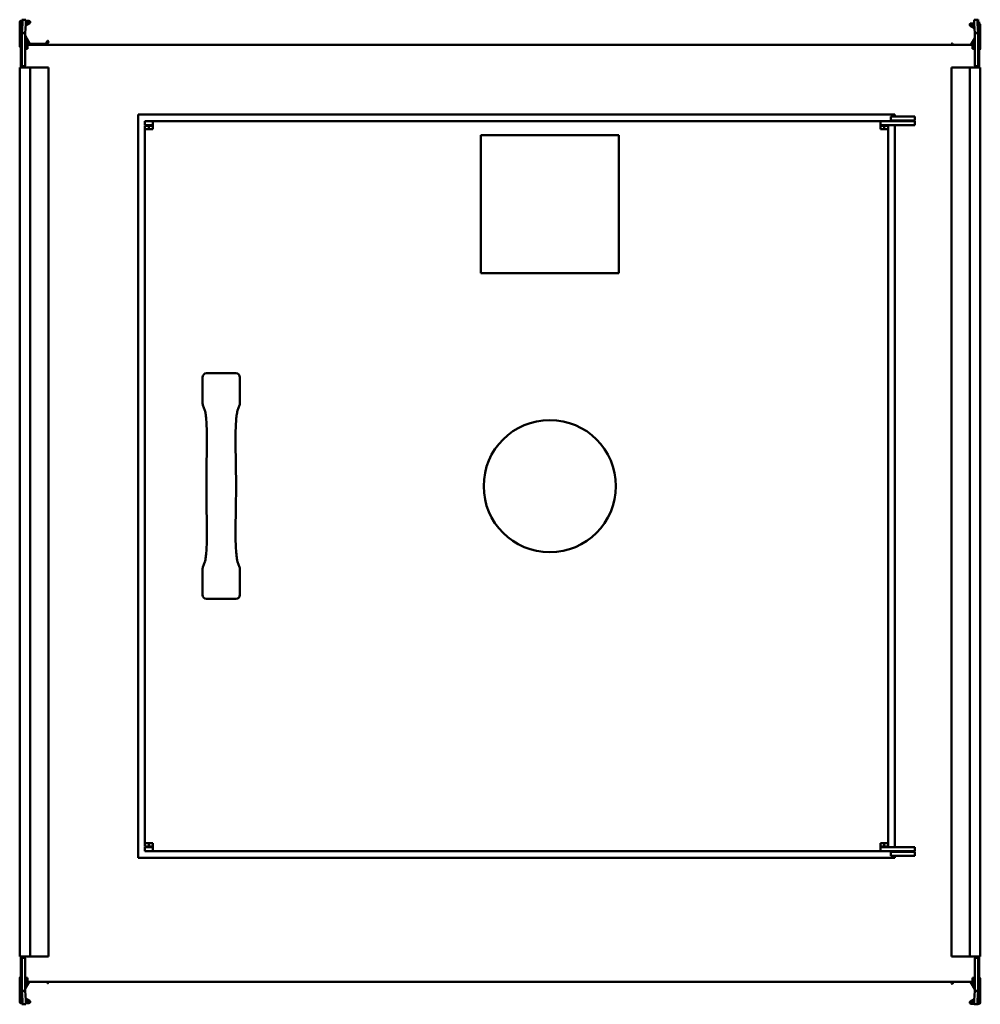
# Model space of a CAD drawing. Header units: millimetres. Extents: x 478 to 1202, y 223 to 965.
import ezdxf

# ---------------------------------------------------------------- set-up
doc = ezdxf.new("R2010")
doc.units = ezdxf.units.MM
doc.header["$LTSCALE"] = 4
doc.layers.add('Widoczne (ISO)', color=7, linetype='Continuous', lineweight=50)

msp = doc.modelspace()

# ---------------------------------------------------------------- linework, layer by layer
at = {"layer": 'Widoczne (ISO)'}
for p, q in [((479.8, 954.83), (479.8, 964.9)), ((479.81, 964.99), (480.24, 964.97)), ((480.24, 964.97), (482.73, 964.82)), ((481.42, 964.9), (482.3, 964.9)), ((1199.76, 964.97), (1197.27, 964.82)), ((1197.7, 964.9), (1198.58, 964.9)), ((1199.76, 964.97), (1200.19, 964.99)), ((1200.2, 964.9), (1200.2, 954.83)), ((478.2, 945.2), (478.2, 963)), ((479, 951.4), (479, 963.4)), ((479, 963.4), (479.3, 963.4)), ((479.8, 963.4), (479.3, 963.4)), ((479.4, 964.2), (479.8, 964.2)), ((480.24, 961.97), (479.81, 955.06)), ((482.3, 954.91), (482.73, 961.82)), ((485.7, 962.33), (482.65, 960.57)), ((482.71, 961.53), (485.3, 963.03)), ((482.8, 964.2), (485.2, 964.2)), ((485.2, 963.4), (482.8, 963.4)), ((1197.48, 958.5), (1194.3, 960.33)), ((1194.7, 961.03), (1197.42, 959.46)), ((1194.8, 962.2), (1197.25, 962.2)), ((1197.3, 961.4), (1194.8, 961.4)), ((1197.27, 961.82), (1197.7, 954.91)), ((1200.19, 955.06), (1199.76, 961.97)), ((1200.7, 963.4), (1200.2, 963.4)), ((1201, 963.4), (1200.7, 963.4)), ((1201, 963.4), (1201, 951.4)), ((1201.8, 961), (1201.8, 943.2)), ((479, 950.9), (479, 951.4)), ((479, 947.84), (479, 950.9)), ((479, 950.9), (479.3, 950.9)), ((479.72, 950.67), (479.8, 950.89)), ((479.8, 954.83), (479.8, 930.6)), ((481.2, 954.83), (479.8, 954.83)), ((479.81, 955.06), (481.2, 954.97)), ((481.2, 954.97), (482.3, 954.91)), ((482.3, 954.83), (481.2, 954.83)), ((482.3, 930.61), (482.3, 954.83)), ((485.19, 946.5), (482.3, 951.51)), ((482.33, 953.06), (485.88, 946.9)), ((1194.75, 946), (1197.67, 951.06)), ((1197.7, 954.91), (1198.8, 954.97)), ((1198.8, 954.83), (1197.7, 954.83)), ((1197.7, 954.83), (1197.7, 930.61)), ((1198.8, 954.97), (1200.19, 955.06)), ((1200.2, 954.83), (1198.8, 954.83)), ((1200.2, 930.6), (1200.2, 954.83)), ((1200.28, 950.67), (1200.2, 950.89)), ((1201, 950.9), (1200.7, 950.9)), ((1201, 951.4), (1201, 950.9)), ((1201, 950.9), (1201, 947.84)), ((479.06, 947.82), (479, 947.84)), ((479, 946.6), (479, 945.2)), ((479.07, 944.5), (479, 944.5)), ((479, 943), (479, 944.5)), ((479, 941.5), (479, 943)), ((479.06, 943), (479, 943)), ((479.06, 947.79), (479.06, 947.79)), ((479.06, 930.6), (479.06, 943.4)), ((479.72, 945), (479.72, 945)), ((482.3, 948.4), (483.4, 948.4)), ((483.4, 946.8), (482.3, 946.8)), ((482.3, 945), (484, 945)), ((484, 944.5), (482.3, 944.5)), ((484, 943), (482.3, 943)), ((1196, 946), (484, 946)), ((484, 943), (484, 946)), ((486.06, 946.8), (497.78, 946.8)), ((497.95, 946.9), (499.18, 949.03)), ((499.87, 948.63), (498.64, 946.5)), ((499.45, 949.1), (499.8, 948.9)), ((1180.49, 946), (1180.13, 946.63)), ((1180.2, 946.9), (1180.55, 947.1)), ((1180.82, 947.03), (1181.42, 946)), ((1197.7, 949.51), (1195.68, 946)), ((1196, 943), (1196, 946)), ((1197.7, 944.5), (1196, 944.5)), ((1197.7, 943), (1196, 943)), ((1196.6, 946.4), (1197.7, 946.4)), ((1197.7, 944.8), (1196.6, 944.8)), ((1201, 944.5), (1200.93, 944.5)), ((1201, 947.84), (1200.94, 947.82)), ((1200.94, 947.79), (1200.94, 947.79)), ((1200.94, 943.4), (1200.94, 930.6)), ((1201, 943), (1200.94, 943)), ((1201, 946.6), (1201, 947.84)), ((1201, 944.5), (1201, 944.6)), ((1201, 943), (1201, 944.5)), ((479, 938), (479, 941.5)), ((479, 938), (479, 930.4)), ((1201, 941.5), (1201, 942.22)), ((1201, 941.5), (1201, 938)), ((1201, 930.4), (1201, 938)), ((478.2, 929), (478.2, 259)), ((479.4, 929), (478.2, 929)), ((479, 929.9), (479, 930.4)), ((479, 930.4), (479.3, 930.4)), ((479, 929.9), (479, 929)), ((479, 929.9), (479.3, 929.9)), ((479.8, 930.4), (479.3, 930.4)), ((479.4, 929), (485.2, 929)), ((479.8, 929.9), (479.8, 930.6)), ((479.8, 929.9), (481.5, 929.9)), ((481.5, 929.91), (481.5, 929.9)), ((481.5, 929.91), (481.6, 929.91)), ((481.5, 929), (481.5, 929.9)), ((486.2, 929), (485.2, 929)), ((486.2, 929), (498.06, 929)), ((486.2, 929), (486.2, 259)), ((498.06, 929), (498.24, 929)), ((498.24, 929), (499.18, 929)), ((499.45, 929), (499.18, 929)), ((499.45, 929), (499.8, 929)), ((499.9, 929), (499.8, 929)), ((499.9, 929), (499.9, 259)), ((1180.1, 929), (1180.2, 929)), ((1180.1, 259), (1180.1, 929)), ((1180.55, 929), (1180.2, 929)), ((1180.55, 929), (1180.82, 929)), ((1181.76, 929), (1180.82, 929)), ((1181.94, 929), (1181.76, 929)), ((1193.8, 929), (1181.94, 929)), ((1193.8, 929), (1194.8, 929)), ((1193.8, 259), (1193.8, 929)), ((1200.6, 929), (1194.8, 929)), ((1198.4, 929.91), (1198.5, 929.91)), ((1198.5, 929.9), (1198.5, 929.91)), ((1198.5, 929.9), (1200.2, 929.9)), ((1198.5, 929.9), (1198.5, 929)), ((1200.2, 930.6), (1200.2, 929.9)), ((1200.7, 930.4), (1200.2, 930.4)), ((1200.6, 929), (1201.8, 929)), ((1201, 930.4), (1200.7, 930.4)), ((1201, 929.9), (1200.7, 929.9)), ((1201, 930.4), (1201, 929.9)), ((1201, 929), (1201, 929.9)), ((1201.8, 259), (1201.8, 929)), ((567.5, 893.5), (1137.5, 893.5)), ((567.5, 333.5), (567.5, 893.5)), ((1134.5, 892), (1152.5, 892)), ((1134.5, 892), (1134.5, 889)), ((1137.5, 893.5), (1137.5, 892)), ((1152.5, 889), (1152.5, 892)), ((572.5, 888.5), (572.5, 885.5)), ((578.5, 888.5), (572.5, 888.5)), ((578.5, 885.5), (572.5, 885.5)), ((572.5, 885), (572.5, 882.5)), ((572.5, 885), (575.5, 885)), ((575.5, 882.5), (575.5, 885)), ((578.5, 885), (575.5, 885)), ((578.5, 882.5), (578.5, 888.5)), ((578.5, 888.5), (1126.5, 888.5)), ((1126.5, 882.5), (1126.5, 888.5)), ((1143.5, 888.5), (1126.5, 888.5)), ((1126.5, 885.5), (1143.5, 885.5)), ((1129.5, 885), (1126.5, 885)), ((1129.5, 882.5), (1129.5, 885)), ((1132.5, 885), (1129.5, 885)), ((1132.5, 882.5), (1132.5, 885)), ((1152.5, 889), (1134.5, 889)), ((1137.5, 889), (1137.5, 888.5)), ((1137.5, 885.5), (1137.5, 341.5)), ((1143.5, 888.5), (1152.5, 888.5)), ((1152.5, 885.5), (1143.5, 885.5)), ((1152.5, 885.5), (1152.5, 888.5)), ((578.5, 882.5), (572.5, 882.5)), ((572.5, 344.5), (572.5, 882.5)), ((825.5, 774), (825.5, 878)), ((825.5, 878), (929.5, 878)), ((929.5, 878), (929.5, 774)), ((1126.5, 882.5), (1132.5, 882.5)), ((1132.5, 882.5), (1132.5, 344.5)), ((929.5, 774), (825.5, 774)), ((618.89, 698.5), (641.11, 698.5)), ((616, 675.65), (616, 695.31)), ((644, 695.31), (644, 675.65)), ((617.73, 670.45), (616.2, 674.53)), ((643.8, 674.53), (642.27, 670.45)), ((616.2, 552.47), (617.73, 556.55)), ((642.27, 556.55), (643.8, 552.47)), ((616, 531.69), (616, 551.35)), ((644, 551.35), (644, 531.69)), ((641.11, 528.5), (618.89, 528.5)), ((572.5, 344.5), (572.5, 342)), ((578.5, 344.5), (572.5, 344.5)), ((575.5, 342), (572.5, 342)), ((578.5, 341.5), (572.5, 341.5)), ((572.5, 341.5), (572.5, 338.5)), ((575.5, 344.5), (575.5, 342)), ((575.5, 342), (578.5, 342)), ((578.5, 344.5), (578.5, 338.5)), ((1126.5, 344.5), (1126.5, 338.5)), ((1126.5, 344.5), (1132.5, 344.5)), ((1126.5, 342), (1129.5, 342)), ((1126.5, 341.5), (1143.5, 341.5)), ((1129.5, 344.5), (1129.5, 342)), ((1129.5, 342), (1132.5, 342)), ((1132.5, 344.5), (1132.5, 342)), ((1143.5, 341.5), (1152.5, 341.5)), ((1152.5, 338.5), (1152.5, 341.5)), ((578.5, 338.5), (572.5, 338.5)), ((1126.5, 338.5), (578.5, 338.5)), ((1126.5, 338.5), (1143.5, 338.5)), ((1134.5, 338), (1152.5, 338)), ((1134.5, 338), (1134.5, 335)), ((1152.5, 335), (1134.5, 335)), ((1137.5, 338.5), (1137.5, 338)), ((1137.5, 335), (1137.5, 333.5)), ((1152.5, 338.5), (1143.5, 338.5)), ((1152.5, 335), (1152.5, 338)), ((1137.5, 333.5), (567.5, 333.5)), ((479.4, 259), (478.2, 259)), ((479, 259), (479, 258.1)), ((479, 257.6), (479, 258.1)), ((479, 258.1), (479.3, 258.1)), ((479, 257.6), (479, 248)), ((479, 257.6), (479.3, 257.6)), ((479.06, 244.6), (479.06, 257.4)), ((479.3, 257.6), (479.8, 257.6)), ((479.4, 259), (485.2, 259)), ((479.8, 257.4), (479.8, 258.1)), ((481.5, 258.1), (479.8, 258.1)), ((479.8, 257.4), (479.8, 233.17)), ((481.5, 258.1), (481.5, 259)), ((481.5, 258.1), (481.5, 258.09)), ((481.6, 258.09), (481.5, 258.09)), ((482.3, 233.17), (482.3, 257.39)), ((486.2, 259), (485.2, 259)), ((486.2, 259), (498.06, 259)), ((498.06, 259), (498.24, 259)), ((498.24, 259), (499.18, 259)), ((499.45, 259), (499.18, 259)), ((499.45, 259), (499.8, 259)), ((499.9, 259), (499.8, 259)), ((1180.1, 259), (1180.2, 259)), ((1180.55, 259), (1180.2, 259)), ((1180.55, 259), (1180.82, 259)), ((1181.76, 259), (1180.82, 259)), ((1181.94, 259), (1181.76, 259)), ((1193.8, 259), (1181.94, 259)), ((1193.8, 259), (1194.8, 259)), ((1200.6, 259), (1194.8, 259)), ((1197.7, 257.39), (1197.7, 233.17)), ((1198.5, 258.09), (1198.4, 258.09)), ((1198.5, 259), (1198.5, 258.1)), ((1200.2, 258.1), (1198.5, 258.1)), ((1198.5, 258.09), (1198.5, 258.1)), ((1200.2, 258.1), (1200.2, 257.4)), ((1200.2, 257.6), (1200.7, 257.6)), ((1200.2, 233.17), (1200.2, 257.4)), ((1200.6, 259), (1201.8, 259)), ((1201, 258.1), (1200.7, 258.1)), ((1201, 257.6), (1200.7, 257.6)), ((1200.94, 257.4), (1200.94, 244.6)), ((1201, 258.1), (1201, 259)), ((1201, 258.1), (1201, 257.6)), ((1201, 248), (1201, 257.6)), ((479, 244.5), (479, 248)), ((1201, 248), (1201, 244.5)), ((478.2, 225), (478.2, 242.8)), ((479, 244.5), (479, 243.78)), ((479, 243), (479.07, 243)), ((479, 243), (479, 241.5)), ((479, 241.5), (479.07, 241.5)), ((479, 241.5), (479, 241.4)), ((479, 240.16), (479.06, 240.18)), ((479, 237.1), (479, 240.16)), ((479.06, 240.21), (479.06, 240.21)), ((479.71, 241.5), (479.71, 241.5)), ((479.71, 241.2), (479.71, 241.2)), ((482.3, 243), (484, 243)), ((482.3, 241.5), (484, 241.5)), ((482.3, 241.2), (483.4, 241.2)), ((482.3, 236.49), (484.32, 240)), ((483.4, 239.6), (482.3, 239.6)), ((485.25, 240), (482.33, 234.94)), ((484, 240), (484, 243)), ((1196, 240), (484, 240)), ((499.18, 238.97), (498.58, 240)), ((499.8, 239.1), (499.45, 238.9)), ((499.51, 240), (499.87, 239.37)), ((1180.13, 238.87), (1180.78, 240)), ((1180.55, 238.4), (1180.2, 238.6)), ((1181.71, 240), (1180.82, 238.47)), ((1197.67, 234.44), (1194.46, 240)), ((1195.39, 240), (1197.7, 235.99)), ((1196, 243), (1197.7, 243)), ((1196, 243), (1196, 240)), ((1196, 241.5), (1197.7, 241.5)), ((1196.6, 240.7), (1197.7, 240.7)), ((1197.7, 239.1), (1196.6, 239.1)), ((1200.28, 243), (1200.28, 243)), ((1200.29, 240.7), (1200.29, 240.7)), ((1200.93, 243), (1201, 243)), ((1200.93, 241.5), (1201, 241.5)), ((1200.94, 240.21), (1200.94, 240.21)), ((1200.94, 240.18), (1201, 240.16)), ((1201, 244.5), (1201, 243.28)), ((1201, 243), (1201, 241.5)), ((1201, 240.9), (1201, 241.5)), ((1201, 240.16), (1201, 237.1)), ((1201.8, 242.3), (1201.8, 224.5)), ((479, 236.6), (479, 237.1)), ((479, 237.1), (479.3, 237.1)), ((479, 224.6), (479, 236.6)), ((479.72, 237.33), (479.8, 237.11)), ((479.8, 223.1), (479.8, 233.17)), ((479.8, 233.17), (481.2, 233.17)), ((481.2, 233.03), (479.81, 232.94)), ((479.81, 232.94), (480.24, 226.03)), ((481.2, 233.17), (482.3, 233.17)), ((482.3, 233.09), (481.2, 233.03)), ((482.73, 226.18), (482.3, 233.09)), ((1197.7, 233.09), (1197.27, 226.18)), ((1197.7, 233.17), (1198.8, 233.17)), ((1198.8, 233.03), (1197.7, 233.09)), ((1198.8, 233.17), (1200.2, 233.17)), ((1200.19, 232.94), (1198.8, 233.03)), ((1199.76, 226.03), (1200.19, 232.94)), ((1200.28, 237.33), (1200.2, 237.11)), ((1200.2, 233.17), (1200.2, 223.1)), ((1201, 237.1), (1200.7, 237.1)), ((1201, 237.1), (1201, 236.6)), ((1201, 236.6), (1201, 224.6)), ((479, 224.6), (479.3, 224.6)), ((479.3, 224.6), (479.8, 224.6)), ((479.8, 223.8), (479.4, 223.8)), ((480.24, 223.03), (479.81, 223.01)), ((480.24, 223.03), (482.73, 223.18)), ((482.3, 223.1), (481.42, 223.1)), ((482.65, 227.43), (485.7, 225.67)), ((485.3, 224.97), (482.71, 226.47)), ((482.8, 224.6), (485.2, 224.6)), ((485.2, 223.8), (482.8, 223.8)), ((1194.3, 225.17), (1197.32, 226.91)), ((1197.26, 225.95), (1194.7, 224.47)), ((1194.8, 224.1), (1197.2, 224.1)), ((1197.23, 223.3), (1194.8, 223.3)), ((1199.76, 223.03), (1197.27, 223.18)), ((1198.58, 223.1), (1197.7, 223.1)), ((1200.19, 223.01), (1199.76, 223.03)), ((1200.2, 224.6), (1200.7, 224.6)), ((1200.2, 224.1), (1200.6, 224.1)), ((1200.6, 223.3), (1200.2, 223.3)), ((1201, 224.6), (1200.7, 224.6)), ((1201, 224.5), (1201, 224.6))]:
    msp.add_line(p, q, dxfattribs=at)
msp.add_circle((877.5, 613.5), 49.8, dxfattribs=at)
for centre, radius, start, end in [((479.4, 963), 1.2, 90, 180), ((485.2, 963.2), 1, 300, 90), ((485.2, 963.2), 0.2, 300, 90), ((1194.8, 961.2), 1, 90, 240), ((1194.8, 961.2), 0.2, 90, 240), ((1200.6, 961), 1.2, 0, 70.52878), ((491, 946.56), 12, 160, 174.13746), ((479.3, 951.4), 0.5, 270, 0), ((482.5, 953.16), 0.2, 180, 210), ((1197.5, 951.16), 0.2, 330, 0), ((1200.7, 951.4), 0.5, 180, 270), ((1189, 946.56), 12, 5.86254, 20), ((479.2, 945.2), 1, 180, 258.46304), ((479.2, 946.6), 0.2, 128.82923, 180), ((479.2, 945.2), 0.2, 180, 229.16889), ((484, 938), 5, 90, 109.87687), ((483.4, 947.6), 0.8, 270, 90), ((486.06, 947), 1, 210, 270), ((486.06, 947), 0.2, 210, 270), ((497.78, 947), 0.2, 270, 330), ((497.78, 947), 1, 270, 330), ((499.35, 948.93), 0.2, 60, 150), ((499.7, 948.73), 0.2, 330, 60), ((1180.3, 946.73), 0.2, 120, 210), ((1180.65, 946.93), 0.2, 30, 120), ((1196.6, 945.6), 0.8, 90, 150), ((1196.6, 945.6), 0.8, 221.40962, 270), ((1196, 938), 5, 70.12313, 90), ((1200.8, 946.6), 0.2, 308.85197, 0), ((1200.8, 944.6), 0.2, 0, 48.35764), ((1200.8, 943.2), 1, 278.16174, 0), ((484, 938), 5, 171.26209, 180), ((1196, 938), 5, 0, 8.73791), ((479.3, 930.4), 0.5, 270, 0), ((481.6, 930.61), 0.7, 359.18146, 0), ((1198.4, 930.61), 0.7, 180, 180.81854), ((1200.7, 930.4), 0.5, 180, 270), ((479.3, 257.6), 0.5, 0, 90), ((481.6, 257.39), 0.7, 0, 0.81854), ((1198.4, 257.39), 0.7, 179.18146, 180), ((1200.7, 257.6), 0.5, 90, 180), ((484, 248), 5, 180, 188.73791), ((1196, 248), 5, 351.26209, 0), ((479.2, 242.8), 1, 97.86944, 180), ((479.2, 241.4), 0.2, 180, 231.14452), ((491, 241.44), 12, 185.86254, 200), ((484, 248), 5, 250.12313, 270), ((483.4, 240.4), 0.8, 41.40962, 90), ((483.4, 240.4), 0.8, 270, 330), ((499.35, 239.07), 0.2, 210, 300), ((499.7, 239.27), 0.2, 300, 30), ((1180.3, 238.77), 0.2, 150, 240), ((1180.65, 238.57), 0.2, 240, 330), ((1196.6, 239.9), 0.8, 172.81924, 270), ((1196, 248), 5, 270, 289.87687), ((1196.6, 239.9), 0.8, 90, 138.59038), ((1189, 241.44), 12, 340, 354.13746), ((1200.8, 242.3), 1, 0, 82.35527), ((1200.8, 240.9), 0.2, 309.41546, 0), ((479.3, 236.6), 0.5, 0, 90), ((482.5, 234.84), 0.2, 150, 180), ((1197.5, 234.34), 0.2, 0, 30), ((1200.7, 236.6), 0.5, 90, 180), ((479.4, 225), 1.2, 180, 270), ((485.2, 224.8), 1, 270, 60), ((485.2, 224.8), 0.2, 270, 60), ((1194.8, 224.3), 1, 120, 270), ((1194.8, 224.3), 0.2, 120, 270), ((1200.6, 224.5), 0.4, 270, 0), ((1200.6, 224.5), 1.2, 270, 0)]:
    msp.add_arc(centre, radius, start, end, dxfattribs=at)
for centre, major_axis, ratio, start_param, end_param in [((480.05, 961.98), (0.19, 2.99), 0.061628, 4.714295, 6.285092), ((482.54, 961.82), (0.19, 2.99), 0.061628, 4.714295, 6.283185), ((1197.46, 961.82), (-0.19, 2.99), 0.061628, 0, 1.56889), ((1199.95, 961.98), (-0.19, 2.99), 0.061628, 6.281279, 7.852075), ((619.01, 695.18), (-0.62, 3.28), 0.899459, 6.113507, 7.645297), ((640.99, 695.18), (0.62, 3.28), 0.899459, 4.921073, 6.452863), ((619.01, 675.59), (1.09, -2.9), 0.968079, 4.342822, 4.712389), ((640.99, 675.59), (-1.09, -2.9), 0.968079, 1.570796, 1.940363), ((620.54, 671.51), (-2.81, -1.05), 0.968079, 6.283185, 6.283615), ((639.46, 671.51), (2.81, -1.05), 0.968079, 6.282755, 6.283186), ((622.18, 639.71), (-3, 0.08), 0.296252, 0.001016, 0.005219), ((637.82, 639.71), (3, 0.08), 0.296252, 6.277966, 6.28217), ((622.18, 587.29), (-3, -0.08), 0.296252, 6.277966, 6.28217), ((637.82, 587.29), (3, -0.08), 0.296252, 0.001016, 0.005219), ((620.54, 555.49), (-2.81, 1.05), 0.968079, 6.282755, 6.283185), ((639.46, 555.49), (2.81, 1.05), 0.968079, 6.283185, 6.283615), ((619.01, 551.41), (1.09, 2.9), 0.968079, 1.570796, 1.940363), ((640.99, 551.41), (-1.09, 2.9), 0.968079, 4.342822, 4.712389), ((619.01, 531.82), (-0.62, -3.28), 0.899459, 4.921073, 6.452863), ((640.99, 531.82), (0.62, -3.28), 0.899459, 6.113507, 7.645297), ((480.05, 226.02), (0.19, -2.99), 0.061628, 6.281279, 7.852075), ((482.54, 226.18), (0.19, -2.99), 0.061628, 0, 1.56889), ((1197.46, 226.18), (-0.19, -2.99), 0.061628, 4.714295, 6.283185), ((1199.95, 226.02), (-0.19, -2.99), 0.061628, 4.714295, 6.285092)]:
    msp.add_ellipse(centre, major_axis=major_axis, ratio=ratio, start_param=start_param, end_param=end_param, dxfattribs=at)
for points, knots in [([(479.81, 964.99), (479.81, 964.97), (479.8, 964.96), (479.8, 964.93), (479.8, 964.91), (479.8, 964.9)], [0, 0, 0, 0, 0.01249515, 0.01249515, 0.0249903, 0.0249903, 0.0249903, 0.0249903]), ([(482.3, 964.9), (482.3, 964.9), (482.3, 964.89), (482.3, 964.89), (482.3, 964.89), (482.3, 964.88), (482.3, 964.88), (482.3, 964.88), (482.3, 964.87), (482.3, 964.87), (482.3, 964.87), (482.3, 964.86), (482.3, 964.86), (482.3, 964.86), (482.3, 964.85), (482.3, 964.85), (482.3, 964.85), (482.3, 964.85), (482.3, 964.85)], [0, 0, 0, 0, 0.001501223, 0.001501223, 0.001501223, 0.00300249, 0.00300249, 0.00300249, 0.004503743, 0.004503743, 0.004503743, 0.006004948, 0.006004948, 0.006004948, 0.007506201, 0.007506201, 0.007506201, 0.00845921, 0.00845921, 0.00845921, 0.00845921]), ([(1197.7, 964.85), (1197.7, 964.85), (1197.7, 964.85), (1197.7, 964.85), (1197.7, 964.85), (1197.7, 964.86), (1197.7, 964.86), (1197.7, 964.86), (1197.7, 964.87), (1197.7, 964.87), (1197.7, 964.87), (1197.7, 964.88), (1197.7, 964.88), (1197.7, 964.88), (1197.7, 964.89), (1197.7, 964.89), (1197.7, 964.89), (1197.7, 964.9), (1197.7, 964.9)], [0.002049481, 0.002049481, 0.002049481, 0.002049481, 0.00300249, 0.00300249, 0.00300249, 0.004503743, 0.004503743, 0.004503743, 0.006004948, 0.006004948, 0.006004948, 0.007506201, 0.007506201, 0.007506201, 0.009007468, 0.009007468, 0.009007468, 0.010508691, 0.010508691, 0.010508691, 0.010508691]), ([(1200.2, 964.9), (1200.2, 964.91), (1200.2, 964.93), (1200.2, 964.96), (1200.19, 964.97), (1200.19, 964.99)], [0, 0, 0, 0, 0.01249515, 0.01249515, 0.0249903, 0.0249903, 0.0249903, 0.0249903]), ([(479.8, 954.83), (479.8, 954.87), (479.8, 954.9), (479.8, 954.98), (479.81, 955.02), (479.81, 955.06)], [0, 0, 0, 0, 0.01249515, 0.01249515, 0.0249903, 0.0249903, 0.0249903, 0.0249903]), ([(482.3, 954.91), (482.3, 954.9), (482.3, 954.9), (482.3, 954.89), (482.3, 954.89), (482.3, 954.89), (482.3, 954.88), (482.3, 954.88), (482.3, 954.88), (482.3, 954.87), (482.3, 954.87), (482.3, 954.86), (482.3, 954.86), (482.3, 954.86), (482.3, 954.85), (482.3, 954.85), (482.3, 954.85), (482.3, 954.84), (482.3, 954.84), (482.3, 954.83), (482.3, 954.83), (482.3, 954.83)], [0, 0, 0, 0, 0.00150122, 0.00150122, 0.00150122, 0.00300249, 0.00300249, 0.00300249, 0.00450374, 0.00450374, 0.00450374, 0.00600495, 0.00600495, 0.00600495, 0.0075062, 0.0075062, 0.0075062, 0.00900747, 0.00900747, 0.00900747, 0.01050869, 0.01050869, 0.01050869, 0.01050869]), ([(1197.7, 954.83), (1197.7, 954.83), (1197.7, 954.83), (1197.7, 954.84), (1197.7, 954.84), (1197.7, 954.85), (1197.7, 954.85), (1197.7, 954.85), (1197.7, 954.86), (1197.7, 954.86), (1197.7, 954.86), (1197.7, 954.87), (1197.7, 954.87), (1197.7, 954.88), (1197.7, 954.88), (1197.7, 954.88), (1197.7, 954.89), (1197.7, 954.89), (1197.7, 954.89), (1197.7, 954.9), (1197.7, 954.9), (1197.7, 954.91)], [0, 0, 0, 0, 0.00150122, 0.00150122, 0.00150122, 0.00300249, 0.00300249, 0.00300249, 0.00450374, 0.00450374, 0.00450374, 0.00600495, 0.00600495, 0.00600495, 0.0075062, 0.0075062, 0.0075062, 0.00900747, 0.00900747, 0.00900747, 0.01050869, 0.01050869, 0.01050869, 0.01050869]), ([(1200.19, 955.06), (1200.19, 955.02), (1200.2, 954.98), (1200.2, 954.9), (1200.2, 954.87), (1200.2, 954.83)], [0, 0, 0, 0, 0.01249515, 0.01249515, 0.0249903, 0.0249903, 0.0249903, 0.0249903]), ([(479.06, 947.79), (479.06, 947.79), (479.06, 947.79), (479.06, 947.79), (479.06, 947.79), (479.06, 947.78)], [0.00000127, 0.00000127, 0.00000127, 0.00000127, 0.0077936, 0.0077936, 0.01558592, 0.01558592, 0.01558592, 0.01558592]), ([(479.06, 947.78), (479.07, 947.76), (479.07, 947.66), (479.07, 947.29), (479.07, 947), (479.07, 946.29), (479.07, 945.87), (479.07, 944.98), (479.07, 944.52), (479.06, 944.06)], [0.0000002, 0.0000002, 0.0000002, 0.0000002, 0.138614, 0.138614, 0.2902546, 0.2902546, 0.4411619, 0.4411619, 0.5810662, 0.5810662, 0.5810662, 0.5810662]), ([(479.06, 943.9), (479.06, 943.93), (479.06, 943.95), (479.06, 944), (479.06, 944.03), (479.06, 944.06)], [-0.01558465, -0.01558465, -0.01558465, -0.01558465, -0.00779233, -0.00779233, 0, 0, 0, 0]), ([(479.06, 943.4), (479.06, 943.48), (479.06, 943.57), (479.06, 943.73), (479.06, 943.82), (479.06, 943.9)], [0, 0, 0, 0, 0.02497584, 0.02497584, 0.04995141, 0.04995141, 0.04995141, 0.04995141]), ([(479.07, 945.05), (479.07, 945.17), (479.07, 945.28), (479.07, 945.58), (479.07, 945.76), (479.07, 945.93)], [0.10137732, 0.10137732, 0.10137732, 0.10137732, 0.13861399, 0.13861399, 0.19846518, 0.19846518, 0.19846518, 0.19846518]), ([(1200.94, 947.78), (1200.93, 947.76), (1200.93, 947.66), (1200.93, 947.41), (1200.93, 947.32), (1200.93, 947.21)], [0.0000002, 0.0000002, 0.0000002, 0.0000002, 0.138614, 0.138614, 0.1984652, 0.1984652, 0.1984652, 0.1984652]), ([(1200.94, 944.06), (1200.93, 944.52), (1200.93, 944.97), (1200.93, 945.86), (1200.93, 946.29), (1200.93, 947), (1200.93, 947.28), (1200.93, 947.66), (1200.93, 947.76), (1200.94, 947.78)], [0.0000002, 0.0000002, 0.0000002, 0.0000002, 0.138614, 0.138614, 0.2902546, 0.2902546, 0.4411619, 0.4411619, 0.5810662, 0.5810662, 0.5810662, 0.5810662]), ([(1200.94, 947.79), (1200.94, 947.79), (1200.94, 947.79), (1200.94, 947.79), (1200.94, 947.79), (1200.94, 947.78)], [0.00000127, 0.00000127, 0.00000127, 0.00000127, 0.0077936, 0.0077936, 0.01558592, 0.01558592, 0.01558592, 0.01558592]), ([(1200.94, 947.79), (1200.94, 947.79), (1200.94, 947.79), (1200.94, 947.79), (1200.94, 947.79), (1200.94, 947.78)], [-0.01558465, -0.01558465, -0.01558465, -0.01558465, -0.00779233, -0.00779233, 0, 0, 0, 0]), ([(1200.94, 943.9), (1200.94, 943.93), (1200.94, 943.95), (1200.94, 944), (1200.94, 944.03), (1200.94, 944.06)], [0.00000127, 0.00000127, 0.00000127, 0.00000127, 0.0077936, 0.0077936, 0.01558592, 0.01558592, 0.01558592, 0.01558592]), ([(1200.94, 943.9), (1200.94, 943.82), (1200.94, 943.73), (1200.94, 943.57), (1200.94, 943.48), (1200.94, 943.4)], [0.00000127, 0.00000127, 0.00000127, 0.00000127, 0.02497637, 0.02497637, 0.04995171, 0.04995171, 0.04995171, 0.04995171]), ([(481.6, 929.91), (481.62, 929.91), (481.63, 929.91), (481.66, 929.91), (481.67, 929.91), (481.71, 929.92), (481.73, 929.92), (481.8, 929.94), (481.85, 929.95), (481.98, 930.02), (482.08, 930.08), (482.2, 930.24), (482.24, 930.31), (482.28, 930.44), (482.29, 930.48), (482.3, 930.55), (482.3, 930.58), (482.3, 930.6)], [0.5164602, 0.5164602, 0.5164602, 0.5164602, 0.521665, 0.521665, 0.5268699, 0.5268699, 0.5372796, 0.5372796, 0.558099, 0.558099, 0.5997379, 0.5997379, 0.6260553, 0.6260553, 0.6392139, 0.6392139, 0.6464865, 0.6464865, 0.6464865, 0.6464865]), ([(1197.7, 930.6), (1197.7, 930.58), (1197.7, 930.55), (1197.71, 930.48), (1197.72, 930.44), (1197.76, 930.31), (1197.8, 930.24), (1197.92, 930.08), (1198.02, 930.02), (1198.15, 929.95), (1198.2, 929.94), (1198.27, 929.92), (1198.29, 929.92), (1198.33, 929.91), (1198.34, 929.91), (1198.37, 929.91), (1198.38, 929.91), (1198.4, 929.91)], [0.902894, 0.902894, 0.902894, 0.902894, 0.9101665, 0.9101665, 0.9233252, 0.9233252, 0.9496425, 0.9496425, 0.9912814, 0.9912814, 1.0121009, 1.0121009, 1.0225106, 1.0225106, 1.0277154, 1.0277154, 1.0329203, 1.0329203, 1.0329203, 1.0329203]), ([(619.18, 639.79), (619.25, 642.26), (619.29, 644.89), (619.28, 650.07), (619.24, 652.7), (619.09, 657.59), (618.98, 659.92), (618.7, 664.02), (618.53, 665.84), (618.16, 668.64), (617.95, 669.71), (617.78, 670.33), (617.75, 670.41), (617.73, 670.45)], [0, 0, 0, 0, 0.775988, 0.775988, 1.555919, 1.555919, 2.329468, 2.329468, 3.105971, 3.105971, 3.853527, 3.853527, 4.021741, 4.021741, 4.021741, 4.021741]), ([(642.27, 670.45), (642.23, 670.36), (642.15, 670.08), (641.95, 669.21), (641.83, 668.52), (641.56, 666.56), (641.41, 665.13), (641.13, 661.68), (641, 659.54), (640.82, 654.95), (640.75, 652.43), (640.7, 647.32), (640.71, 644.67), (640.78, 641.34), (640.79, 640.56), (640.82, 639.79)], [0, 0, 0, 0, 0.36466, 0.36466, 0.838696, 0.838696, 1.493614, 1.493614, 2.241887, 2.241887, 3.007999, 3.007999, 3.784601, 3.784601, 4.026286, 4.026286, 4.026286, 4.026286]), ([(617.73, 556.55), (617.77, 556.63), (617.85, 556.89), (618.03, 557.71), (618.15, 558.36), (618.42, 560.26), (618.57, 561.67), (618.85, 565.07), (618.98, 567.15), (619.17, 571.69), (619.24, 574.23), (619.3, 579.35), (619.29, 582), (619.23, 585.44), (619.21, 586.33), (619.18, 587.21)], [0, 0, 0, 0, 0.347779, 0.347779, 0.805973, 0.805973, 1.466165, 1.466165, 2.202016, 2.202016, 2.975555, 2.975555, 3.751447, 3.751447, 4.026374, 4.026374, 4.026374, 4.026374]), ([(640.82, 587.21), (640.75, 584.74), (640.71, 582.12), (640.72, 576.93), (640.76, 574.31), (640.91, 569.41), (641.02, 567.08), (641.3, 562.98), (641.47, 561.17), (641.84, 558.36), (642.05, 557.27), (642.22, 556.67), (642.25, 556.59), (642.27, 556.55)], [0, 0, 0, 0, 0.77569, 0.77569, 1.555437, 1.555437, 2.330247, 2.330247, 3.103719, 3.103719, 3.858164, 3.858164, 4.021776, 4.021776, 4.021776, 4.021776]), ([(482.3, 257.4), (482.3, 257.42), (482.3, 257.45), (482.29, 257.52), (482.28, 257.56), (482.24, 257.69), (482.2, 257.76), (482.08, 257.92), (481.98, 257.98), (481.85, 258.05), (481.8, 258.06), (481.73, 258.08), (481.71, 258.08), (481.67, 258.09), (481.66, 258.09), (481.63, 258.09), (481.62, 258.09), (481.6, 258.09)], [0.902894, 0.902894, 0.902894, 0.902894, 0.9101665, 0.9101665, 0.9233252, 0.9233252, 0.9496425, 0.9496425, 0.9912814, 0.9912814, 1.0121009, 1.0121009, 1.0225106, 1.0225106, 1.0277154, 1.0277154, 1.0329203, 1.0329203, 1.0329203, 1.0329203]), ([(1198.4, 258.09), (1198.38, 258.09), (1198.37, 258.09), (1198.34, 258.09), (1198.33, 258.09), (1198.29, 258.08), (1198.27, 258.08), (1198.2, 258.06), (1198.15, 258.05), (1198.02, 257.98), (1197.92, 257.92), (1197.8, 257.76), (1197.76, 257.69), (1197.72, 257.56), (1197.71, 257.52), (1197.7, 257.45), (1197.7, 257.42), (1197.7, 257.4)], [0.5164602, 0.5164602, 0.5164602, 0.5164602, 0.521665, 0.521665, 0.5268699, 0.5268699, 0.5372796, 0.5372796, 0.558099, 0.558099, 0.5997379, 0.5997379, 0.6260553, 0.6260553, 0.6392139, 0.6392139, 0.6464865, 0.6464865, 0.6464865, 0.6464865]), ([(479.06, 244.1), (479.06, 244.18), (479.06, 244.27), (479.06, 244.43), (479.06, 244.52), (479.06, 244.6)], [0.00000127, 0.00000127, 0.00000127, 0.00000127, 0.02497637, 0.02497637, 0.04995171, 0.04995171, 0.04995171, 0.04995171]), ([(479.06, 244.1), (479.06, 244.07), (479.06, 244.05), (479.06, 244), (479.06, 243.97), (479.06, 243.94)], [0.00000127, 0.00000127, 0.00000127, 0.00000127, 0.0077936, 0.0077936, 0.01558592, 0.01558592, 0.01558592, 0.01558592]), ([(479.06, 243.94), (479.07, 243.48), (479.07, 243.03), (479.07, 242.14), (479.07, 241.71), (479.07, 241), (479.07, 240.72), (479.07, 240.34), (479.07, 240.24), (479.06, 240.22)], [0.0000002, 0.0000002, 0.0000002, 0.0000002, 0.138614, 0.138614, 0.2902546, 0.2902546, 0.4411619, 0.4411619, 0.5810662, 0.5810662, 0.5810662, 0.5810662]), ([(479.06, 240.21), (479.06, 240.21), (479.06, 240.21), (479.06, 240.21), (479.06, 240.21), (479.06, 240.22)], [-0.01558465, -0.01558465, -0.01558465, -0.01558465, -0.00779233, -0.00779233, 0, 0, 0, 0]), ([(1200.94, 240.22), (1200.93, 240.24), (1200.93, 240.34), (1200.93, 240.71), (1200.93, 241), (1200.93, 241.71), (1200.93, 242.13), (1200.93, 243.02), (1200.93, 243.48), (1200.94, 243.94)], [0.0000002, 0.0000002, 0.0000002, 0.0000002, 0.138614, 0.138614, 0.2902546, 0.2902546, 0.4411619, 0.4411619, 0.5810662, 0.5810662, 0.5810662, 0.5810662]), ([(1200.94, 244.6), (1200.94, 244.52), (1200.94, 244.43), (1200.94, 244.27), (1200.94, 244.18), (1200.94, 244.1)], [0, 0, 0, 0, 0.02497584, 0.02497584, 0.04995141, 0.04995141, 0.04995141, 0.04995141]), ([(1200.94, 244.1), (1200.94, 244.07), (1200.94, 244.05), (1200.94, 244), (1200.94, 243.97), (1200.94, 243.94)], [-0.01558465, -0.01558465, -0.01558465, -0.01558465, -0.00779233, -0.00779233, 0, 0, 0, 0]), ([(1200.94, 240.21), (1200.94, 240.21), (1200.94, 240.21), (1200.94, 240.21), (1200.94, 240.21), (1200.94, 240.22)], [0.00000127, 0.00000127, 0.00000127, 0.00000127, 0.0077936, 0.0077936, 0.01558592, 0.01558592, 0.01558592, 0.01558592]), ([(479.81, 232.94), (479.81, 232.98), (479.8, 233.02), (479.8, 233.1), (479.8, 233.13), (479.8, 233.17)], [0, 0, 0, 0, 0.01249515, 0.01249515, 0.0249903, 0.0249903, 0.0249903, 0.0249903]), ([(482.3, 233.17), (482.3, 233.17), (482.3, 233.17), (482.3, 233.16), (482.3, 233.16), (482.3, 233.15), (482.3, 233.15), (482.3, 233.15), (482.3, 233.14), (482.3, 233.14), (482.3, 233.14), (482.3, 233.13), (482.3, 233.13), (482.3, 233.12), (482.3, 233.12), (482.3, 233.12), (482.3, 233.11), (482.3, 233.11), (482.3, 233.11), (482.3, 233.1), (482.3, 233.1), (482.3, 233.09)], [0, 0, 0, 0, 0.00150122, 0.00150122, 0.00150122, 0.00300249, 0.00300249, 0.00300249, 0.00450374, 0.00450374, 0.00450374, 0.00600495, 0.00600495, 0.00600495, 0.0075062, 0.0075062, 0.0075062, 0.00900747, 0.00900747, 0.00900747, 0.01050869, 0.01050869, 0.01050869, 0.01050869]), ([(1197.7, 233.09), (1197.7, 233.1), (1197.7, 233.1), (1197.7, 233.11), (1197.7, 233.11), (1197.7, 233.11), (1197.7, 233.12), (1197.7, 233.12), (1197.7, 233.12), (1197.7, 233.13), (1197.7, 233.13), (1197.7, 233.14), (1197.7, 233.14), (1197.7, 233.14), (1197.7, 233.15), (1197.7, 233.15), (1197.7, 233.15), (1197.7, 233.16), (1197.7, 233.16), (1197.7, 233.17), (1197.7, 233.17), (1197.7, 233.17)], [0, 0, 0, 0, 0.00150122, 0.00150122, 0.00150122, 0.00300249, 0.00300249, 0.00300249, 0.00450374, 0.00450374, 0.00450374, 0.00600495, 0.00600495, 0.00600495, 0.0075062, 0.0075062, 0.0075062, 0.00900747, 0.00900747, 0.00900747, 0.01050869, 0.01050869, 0.01050869, 0.01050869]), ([(1200.2, 233.17), (1200.2, 233.13), (1200.2, 233.1), (1200.2, 233.02), (1200.19, 232.98), (1200.19, 232.94)], [0, 0, 0, 0, 0.01249515, 0.01249515, 0.0249903, 0.0249903, 0.0249903, 0.0249903]), ([(479.8, 223.1), (479.8, 223.09), (479.8, 223.07), (479.8, 223.04), (479.81, 223.03), (479.81, 223.01)], [0, 0, 0, 0, 0.01249515, 0.01249515, 0.0249903, 0.0249903, 0.0249903, 0.0249903]), ([(482.3, 223.15), (482.3, 223.15), (482.3, 223.15), (482.3, 223.15), (482.3, 223.15), (482.3, 223.14), (482.3, 223.14), (482.3, 223.14), (482.3, 223.13), (482.3, 223.13), (482.3, 223.13), (482.3, 223.12), (482.3, 223.12), (482.3, 223.12), (482.3, 223.11), (482.3, 223.11), (482.3, 223.11), (482.3, 223.1), (482.3, 223.1)], [0.002049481, 0.002049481, 0.002049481, 0.002049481, 0.00300249, 0.00300249, 0.00300249, 0.004503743, 0.004503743, 0.004503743, 0.006004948, 0.006004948, 0.006004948, 0.007506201, 0.007506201, 0.007506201, 0.009007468, 0.009007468, 0.009007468, 0.010508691, 0.010508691, 0.010508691, 0.010508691]), ([(1197.7, 223.1), (1197.7, 223.1), (1197.7, 223.11), (1197.7, 223.11), (1197.7, 223.11), (1197.7, 223.12), (1197.7, 223.12), (1197.7, 223.12), (1197.7, 223.13), (1197.7, 223.13), (1197.7, 223.13), (1197.7, 223.14), (1197.7, 223.14), (1197.7, 223.14), (1197.7, 223.15), (1197.7, 223.15), (1197.7, 223.15), (1197.7, 223.15), (1197.7, 223.15)], [0, 0, 0, 0, 0.001501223, 0.001501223, 0.001501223, 0.00300249, 0.00300249, 0.00300249, 0.004503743, 0.004503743, 0.004503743, 0.006004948, 0.006004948, 0.006004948, 0.007506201, 0.007506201, 0.007506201, 0.00845921, 0.00845921, 0.00845921, 0.00845921]), ([(1200.19, 223.01), (1200.19, 223.03), (1200.2, 223.04), (1200.2, 223.07), (1200.2, 223.09), (1200.2, 223.1)], [0, 0, 0, 0, 0.01249515, 0.01249515, 0.0249903, 0.0249903, 0.0249903, 0.0249903])]:
    msp.add_open_spline(points, degree=3, knots=knots, dxfattribs=at)
for points in [[(479.07, 946.65), (479.07, 946.68), (479.07, 946.72), (479.07, 946.76)], [(1200.93, 946.65), (1200.93, 946.58), (1200.93, 946.51), (1200.93, 946.44)], [(479.06, 930.4), (479.06, 930.47), (479.06, 930.53), (479.06, 930.6)], [(1200.94, 930.6), (1200.94, 930.53), (1200.94, 930.47), (1200.94, 930.4)], [(618.83, 613.5), (618.83, 622.36), (618.95, 631.33), (619.18, 639.79)], [(640.82, 639.79), (641.05, 631.33), (641.17, 622.36), (641.17, 613.5)], [(619.18, 587.21), (618.95, 595.67), (618.83, 604.64), (618.83, 613.5)], [(641.17, 613.5), (641.17, 604.64), (641.05, 595.67), (640.82, 587.21)], [(479.06, 257.4), (479.06, 257.47), (479.06, 257.53), (479.06, 257.6)], [(1200.94, 257.6), (1200.94, 257.53), (1200.94, 257.47), (1200.94, 257.4)], [(479.07, 241.35), (479.07, 241.4), (479.07, 241.45), (479.07, 241.5)], [(1200.93, 241.35), (1200.93, 241.14), (1200.93, 240.95), (1200.93, 240.79)]]:
    msp.add_open_spline(points, degree=3, dxfattribs=at)

doc.saveas('drawing.dxf')
